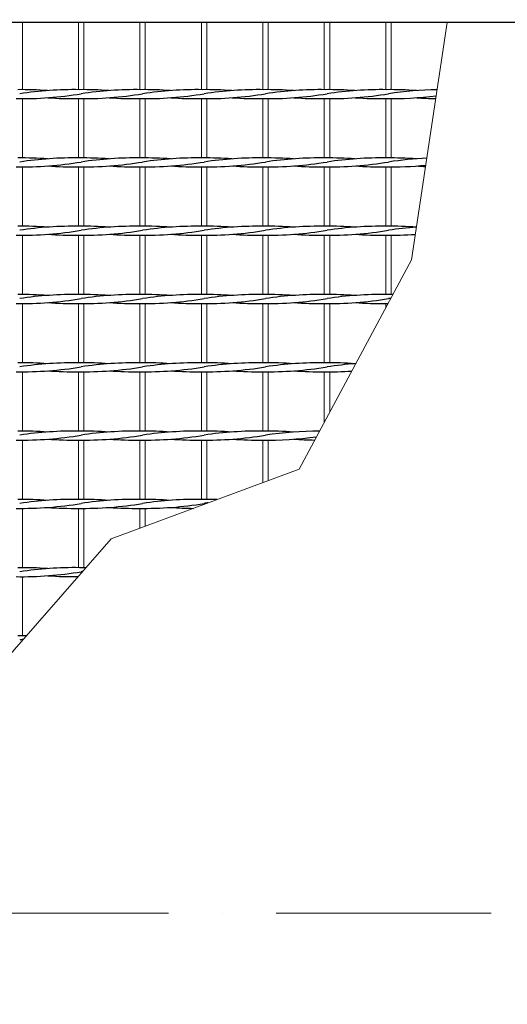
# Model space of a CAD drawing. Header units: millimetres. Extents: x -6178 to 46156, y -8419 to 8560.
# Tile 14 of 256: x -3041 to -2769, y -2056 to -1507. Entities that reach past the tile are written whole.
import ezdxf

# ---------------------------------------------------------------- set-up
doc = ezdxf.new("R2010")
doc.units = ezdxf.units.MM
doc.linetypes.add('ACAD_ISO10W100', pattern=[18, 12, -3, 0, -3])
doc.layers.add('Beschriftung', color=7, linetype='Continuous')
doc.layers.add('Stufen&Podest', color=7, linetype='Continuous', lineweight=9)
doc.styles.add('LBB3.5M1000', font='isocp.shx', dxfattribs={"height": 3.5})

msp = doc.modelspace()

# ---------------------------------------------------------------- linework, layer by layer
at = {"linetype": 'ACAD_ISO10W100', "lineweight": 18, "ltscale": 10}
msp.add_line((7127.74035, -2005.40053), (-5297.4259, -2005.40053), dxfattribs=at)
at = {"layer": 'Stufen&Podest', "lineweight": 30}
msp.add_line((-2120.61948, -1508.40053), (-4981.61948, -1508.40053), dxfattribs=at)
at = {"layer": 'Stufen&Podest'}
for p, q in [((-3039.31948, -1508.40053), (-3039.31948, -1545.93517)), ((-3008.01948, -1508.40053), (-3008.01948, -1545.9469)), ((-3005.01948, -1508.40053), (-3005.01948, -1545.93517)), ((-2905.11948, -1508.40053), (-2905.11948, -1545.9469)), ((-2902.11948, -1508.40053), (-2902.11948, -1545.93517)), ((-2870.81948, -1508.40053), (-2870.81948, -1545.9469)), ((-2867.81948, -1508.40053), (-2867.81948, -1545.93517)), ((-3039.31948, -1550.95862), (-3039.31948, -1584.03517)), ((-3008.01948, -1550.9469), (-3008.01948, -1584.0469)), ((-3005.01948, -1550.95862), (-3005.01948, -1584.03517)), ((-2905.11948, -1550.9469), (-2905.11948, -1584.0469)), ((-2902.11948, -1550.95862), (-2902.11948, -1584.03517)), ((-2870.81948, -1550.9469), (-2870.81948, -1584.0469)), ((-2867.81948, -1550.95862), (-2867.81948, -1584.03517)), ((-3039.31948, -1589.05862), (-3039.31948, -1622.13517)), ((-3008.01948, -1589.0469), (-3008.01948, -1622.1469)), ((-3005.01948, -1589.05862), (-3005.01948, -1622.13517)), ((-2905.11948, -1589.0469), (-2905.11948, -1622.1469)), ((-2902.11948, -1589.05862), (-2902.11948, -1622.13517)), ((-2870.81948, -1589.0469), (-2870.81948, -1622.1469)), ((-2867.81948, -1589.05862), (-2867.81948, -1622.13517)), ((-3039.31948, -1627.15862), (-3039.31948, -1660.23517)), ((-3008.01948, -1627.1469), (-3008.01948, -1660.2469)), ((-3005.01948, -1627.15862), (-3005.01948, -1660.23517)), ((-2905.11948, -1627.1469), (-2905.11948, -1660.2469)), ((-2902.11948, -1627.15862), (-2902.11948, -1660.23517)), ((-2870.81948, -1627.1469), (-2870.81948, -1660.2469)), ((-2867.81948, -1627.15862), (-2867.81948, -1660.23517)), ((-3039.31948, -1665.25862), (-3039.31948, -1698.33517)), ((-3008.01948, -1665.2469), (-3008.01948, -1698.3469)), ((-3005.01948, -1665.25862), (-3005.01948, -1698.33517)), ((-2905.11948, -1665.2469), (-2905.11948, -1698.3469)), ((-2902.11948, -1665.25862), (-2902.11948, -1698.33517)), ((-2870.81948, -1665.2469), (-2870.81948, -1698.3469)), ((-2867.81948, -1665.25862), (-2867.81948, -1698.33517)), ((-3039.31948, -1703.35862), (-3039.31948, -1736.43517)), ((-3008.01948, -1703.3469), (-3008.01948, -1736.4469)), ((-3005.01948, -1703.35862), (-3005.01948, -1736.43517)), ((-2905.11948, -1703.3469), (-2905.11948, -1736.4469)), ((-2902.11948, -1703.35862), (-2902.11948, -1736.43517)), ((-2870.81948, -1703.3469), (-2870.81948, -1731.50097)), ((-2867.81948, -1703.35862), (-2867.81948, -1725.91743)), ((-3039.31948, -1741.45862), (-3039.31948, -1774.53517)), ((-3008.01948, -1741.4469), (-3008.01948, -1774.5469)), ((-3005.01948, -1741.45862), (-3005.01948, -1774.53517)), ((-2905.11948, -1741.4469), (-2905.11948, -1765.16995)), ((-2902.11948, -1741.45862), (-2902.11948, -1764.05708)), ((-3039.31948, -1779.55862), (-3039.31948, -1812.63517)), ((-3008.01948, -1779.5469), (-3008.01948, -1812.6469)), ((-3005.01948, -1779.55862), (-3005.01948, -1812.63517)), ((-3039.31948, -1817.65862), (-3039.31948, -1850.73517))]:
    msp.add_line(p, q, dxfattribs=at)
at = {"layer": 'Stufen&Podest', "lineweight": 20}
for p, q in [((-2973.71948, -1508.40053), (-2973.71948, -1545.9469)), ((-2970.71948, -1508.40053), (-2970.71948, -1545.93517)), ((-2939.41948, -1508.40053), (-2939.41948, -1545.9469)), ((-2936.41948, -1508.40053), (-2936.41948, -1545.93517)), ((-2836.51948, -1508.40053), (-2836.51948, -1545.9469)), ((-2833.51948, -1508.40053), (-2833.51948, -1545.93517)), ((-2973.71948, -1550.9469), (-2973.71948, -1584.0469)), ((-2970.71948, -1550.95862), (-2970.71948, -1584.03517)), ((-2939.41948, -1550.9469), (-2939.41948, -1584.0469)), ((-2936.41948, -1550.95862), (-2936.41948, -1584.03517)), ((-2836.51948, -1550.9469), (-2836.51948, -1584.0469)), ((-2833.51948, -1550.95862), (-2833.51948, -1584.03517)), ((-2973.71948, -1589.0469), (-2973.71948, -1622.1469)), ((-2970.71948, -1589.05862), (-2970.71948, -1622.13517)), ((-2939.41948, -1589.0469), (-2939.41948, -1622.1469)), ((-2936.41948, -1589.05862), (-2936.41948, -1622.13517)), ((-2836.51948, -1589.0469), (-2836.51948, -1622.1469)), ((-2833.51948, -1589.05862), (-2833.51948, -1622.13517)), ((-2973.71948, -1627.1469), (-2973.71948, -1660.2469)), ((-2970.71948, -1627.15862), (-2970.71948, -1660.23517)), ((-2939.41948, -1627.1469), (-2939.41948, -1660.2469)), ((-2936.41948, -1627.15862), (-2936.41948, -1660.23517)), ((-2836.51948, -1627.1469), (-2836.51948, -1660.2469)), ((-2833.51948, -1627.15862), (-2833.51948, -1660.23517)), ((-2973.71948, -1665.2469), (-2973.71948, -1698.3469)), ((-2970.71948, -1665.25862), (-2970.71948, -1698.33517)), ((-2939.41948, -1665.2469), (-2939.41948, -1698.3469)), ((-2936.41948, -1665.25862), (-2936.41948, -1698.33517)), ((-2836.51948, -1665.2469), (-2836.51948, -1667.66243)), ((-2973.71948, -1703.3469), (-2973.71948, -1736.4469)), ((-2970.71948, -1703.35862), (-2970.71948, -1736.43517)), ((-2939.41948, -1703.3469), (-2939.41948, -1736.4469)), ((-2936.41948, -1703.35862), (-2936.41948, -1736.43517)), ((-2973.71948, -1741.4469), (-2973.71948, -1774.5469)), ((-2970.71948, -1741.45862), (-2970.71948, -1774.53517)), ((-2939.41948, -1741.4469), (-2939.41948, -1774.5469)), ((-2936.41948, -1741.45862), (-2936.41948, -1774.53517)), ((-2973.71948, -1779.5469), (-2973.71948, -1790.61761)), ((-2970.71948, -1779.55862), (-2970.71948, -1789.50474))]:
    msp.add_line(p, q, dxfattribs=at)
at = {"layer": 'Stufen&Podest'}
msp.add_lwpolyline([(-2802.21948, -1508.40053), (-2822.12668, -1640.87481), (-2884.87451, -1757.65994), (-2989.81488, -1796.58831), (-3057.97203, -1874.44507), (-3131.2815, -1954.81194), (-3264.29358, -2022.58916), (-3372.24263, -2056.24439), (-3466.3644, -2030.29214), (-3543.17642, -1983.79436), (-3608.08798, -1944.86599), (-3680.80562, -1902.88244), (-3759.61948, -1872.2969), (-3917.19693, -1756.65993), (-4022.70706, -1682.46139), (-4191.58185, -1605.5969), (-4325.96134, -1566.82272), (-4366.68238, -1527.16785), (-4366.68238, -1508.40053)], dxfattribs=at)
at = {"layer": 'Stufen&Podest', "lineweight": 30}
for centre, start, end in [((-3040.01848, -1345.96863), 269.2108949, 279.4114382), ((-3040.01848, -1750.92516), 85.8686289, 90.497202), ((-3010.32048, -1750.91343), 89.2108945, 98.5501996), ((-3005.71848, -1345.96863), 269.2108947, 279.4114382), ((-3005.71848, -1750.92516), 85.8686289, 90.4972018), ((-2976.02048, -1750.91343), 89.2108947, 98.5501996), ((-2971.41848, -1345.96863), 269.2108947, 279.4114382), ((-2971.41848, -1750.92516), 85.8686289, 90.497202), ((-2941.72048, -1750.91343), 89.2108947, 98.5501996), ((-2937.11848, -1345.96863), 269.2108948, 279.4114382), ((-2937.11848, -1750.92516), 85.8686289, 90.497202), ((-2907.42048, -1750.91343), 89.2108946, 98.5501996), ((-2902.81848, -1345.96863), 269.2108949, 279.4114382), ((-2902.81848, -1750.92516), 85.8686289, 90.497202), ((-2873.12048, -1750.91343), 89.2108945, 98.5501996), ((-2868.51848, -1345.96863), 269.2108947, 279.4114382), ((-2868.51848, -1750.92516), 85.8686289, 90.4972018), ((-2838.82048, -1750.91343), 89.2108947, 98.5501996), ((-2834.21848, -1750.92516), 85.8686289, 90.497202), ((-2804.52048, -1750.91343), 90.9340205, 98.5501996), ((-3010.32048, -1345.95691), 265.8686291, 270.6431517), ((-2976.02048, -1345.95691), 265.8686291, 270.6431517), ((-2941.72048, -1345.95691), 265.8686291, 270.6431517), ((-2907.42048, -1345.95691), 265.8686291, 270.6431517), ((-2873.12048, -1345.95691), 265.8686291, 270.6431517), ((-2838.82048, -1345.95691), 265.8686291, 270.6431517), ((-2834.21848, -1345.96863), 269.2108947, 277.2442929), ((-2804.52048, -1345.95691), 265.8686291, 268.8577075), ((-3040.01848, -1384.06863), 269.2108949, 279.4114382), ((-3040.01848, -1789.02516), 85.8686289, 90.497202), ((-3010.32048, -1789.01343), 89.2108945, 98.5501996), ((-3005.71848, -1384.06863), 269.2108947, 279.4114382), ((-3005.71848, -1789.02516), 85.8686289, 90.4972018), ((-2976.02048, -1789.01343), 89.2108947, 98.5501996), ((-2971.41848, -1384.06863), 269.2108947, 279.4114382), ((-2971.41848, -1789.02516), 85.8686289, 90.497202), ((-2941.72048, -1789.01343), 89.2108947, 98.5501996), ((-2937.11848, -1384.06863), 269.2108948, 279.4114382), ((-2937.11848, -1789.02516), 85.8686289, 90.497202), ((-2907.42048, -1789.01343), 89.2108946, 98.5501996), ((-2902.81848, -1384.06863), 269.2108949, 279.4114382), ((-2902.81848, -1789.02516), 85.8686289, 90.497202), ((-2873.12048, -1789.01343), 89.2108945, 98.5501996), ((-2868.51848, -1384.06863), 269.2108947, 279.4114382), ((-2868.51848, -1789.02516), 85.8686289, 90.4972018), ((-2838.82048, -1789.01343), 89.2108947, 98.5501996), ((-2834.21848, -1789.02516), 85.8686289, 90.497202), ((-2804.52048, -1789.01343), 92.5424063, 98.5501996), ((-3010.32048, -1384.05691), 265.8686291, 270.6431517), ((-2976.02048, -1384.05691), 265.8686291, 270.6431517), ((-2941.72048, -1384.05691), 265.8686291, 270.6431517), ((-2907.42048, -1384.05691), 265.8686291, 270.6431517), ((-2873.12048, -1384.05691), 265.8686291, 270.6431517), ((-2838.82048, -1384.05691), 265.8686291, 270.6431517), ((-2834.21848, -1384.06863), 269.2108947, 275.606139), ((-2804.52048, -1384.05691), 265.8686291, 267.2645817), ((-3040.01848, -1422.16863), 269.2108949, 279.4114382), ((-3040.01848, -1827.12516), 85.8686289, 90.497202), ((-3010.32048, -1827.11343), 89.2108945, 98.5501996), ((-3005.71848, -1422.16863), 269.2108947, 279.4114382), ((-3005.71848, -1827.12516), 85.8686289, 90.4972018), ((-2976.02048, -1827.11343), 89.2108947, 98.5501996), ((-2971.41848, -1422.16863), 269.2108947, 279.4114382), ((-2971.41848, -1827.12516), 85.8686289, 90.497202), ((-2941.72048, -1827.11343), 89.2108947, 98.5501996), ((-2937.11848, -1422.16863), 269.2108948, 279.4114382), ((-2937.11848, -1827.12516), 85.8686289, 90.497202), ((-2907.42048, -1827.11343), 89.2108946, 98.5501996), ((-2902.81848, -1422.16863), 269.2108949, 279.4114382), ((-2902.81848, -1827.12516), 85.8686289, 90.497202), ((-2873.12048, -1827.11343), 89.2108945, 98.5501996), ((-2868.51848, -1422.16863), 269.2108947, 279.4114382), ((-2868.51848, -1827.12516), 85.8686289, 90.4972018), ((-2838.82048, -1827.11343), 89.2108947, 98.5501996), ((-2834.21848, -1827.12516), 85.8686289, 90.497202), ((-2804.52048, -1827.11343), 94.1596928, 98.5501996), ((-3010.32048, -1422.15691), 265.8686291, 270.6431517), ((-2976.02048, -1422.15691), 265.8686291, 270.6431517), ((-2941.72048, -1422.15691), 265.8686291, 270.6431517), ((-2907.42048, -1422.15691), 265.8686291, 270.6431517), ((-2873.12048, -1422.15691), 265.8686291, 270.6431517), ((-2838.82048, -1422.15691), 265.8686291, 270.6431517), ((-2834.21848, -1422.16863), 269.2108947, 273.9797148), ((-3040.01848, -1460.26863), 269.2108949, 279.4114382), ((-3040.01848, -1865.22516), 85.8686289, 90.497202), ((-3010.32048, -1865.21343), 89.2108945, 98.5501996), ((-3005.71848, -1460.26863), 269.2108947, 279.4114382), ((-3005.71848, -1865.22516), 85.8686289, 90.4972018), ((-2976.02048, -1865.21343), 89.2108947, 98.5501996), ((-2971.41848, -1460.26863), 269.2108947, 279.4114382), ((-2971.41848, -1865.22516), 85.8686289, 90.497202), ((-2941.72048, -1865.21343), 89.2108947, 98.5501996), ((-2937.11848, -1460.26863), 269.2108948, 279.4114382), ((-2937.11848, -1865.22516), 85.8686289, 90.497202), ((-2907.42048, -1865.21343), 89.2108946, 98.5501996), ((-2902.81848, -1460.26863), 269.2108949, 279.4114382), ((-2902.81848, -1865.22516), 85.8686289, 90.497202), ((-2873.12048, -1865.21343), 89.2108945, 98.5501996), ((-2868.51848, -1460.26863), 269.2108947, 279.4114382), ((-2868.51848, -1865.22516), 85.8686289, 90.4972018), ((-2838.82048, -1865.21343), 89.2108947, 98.5501996), ((-2834.21848, -1865.22516), 89.5286044, 90.497202), ((-2804.52048, -1865.21343), 98.1662831, 98.5501996), ((-3010.32048, -1460.25691), 265.8686291, 270.6431517), ((-2976.02048, -1460.25691), 265.8686291, 270.6431517), ((-2941.72048, -1460.25691), 265.8686291, 270.6431517), ((-2907.42048, -1460.25691), 265.8686291, 270.6431517), ((-2873.12048, -1460.25691), 265.8686291, 270.6431517), ((-2838.82048, -1460.25691), 265.8686291, 270.6431517), ((-2834.21848, -1460.26863), 269.2108947, 269.7180478), ((-3040.01848, -1498.36863), 269.2108949, 279.4114382), ((-3040.01848, -1903.32516), 85.8686289, 90.497202), ((-3010.32048, -1903.31343), 89.2108945, 98.5501996), ((-3010.32048, -1498.35691), 265.8686291, 270.6431517), ((-3005.71848, -1498.36863), 269.2108947, 279.4114382), ((-3005.71848, -1903.32516), 85.8686289, 90.4972018), ((-2976.02048, -1903.31343), 89.2108947, 98.5501996), ((-2976.02048, -1498.35691), 265.8686291, 270.6431517), ((-2971.41848, -1498.36863), 269.2108947, 279.4114382), ((-2971.41848, -1903.32516), 85.8686289, 90.497202), ((-2941.72048, -1903.31343), 89.2108947, 98.5501996), ((-2941.72048, -1498.35691), 265.8686291, 270.6431517), ((-2937.11848, -1498.36863), 269.2108948, 279.4114382), ((-2937.11848, -1903.32516), 85.8686289, 90.497202), ((-2907.42048, -1903.31343), 89.2108946, 98.5501996), ((-2907.42048, -1498.35691), 265.8686291, 270.6431517), ((-2902.81848, -1498.36863), 269.2108949, 279.4114382), ((-2902.81848, -1903.32516), 85.8686289, 90.497202), ((-2873.12048, -1903.31343), 89.2108945, 98.5501996), ((-2873.12048, -1498.35691), 265.8686291, 270.6431517), ((-2868.51848, -1498.36863), 269.2108947, 273.6478043), ((-2868.51848, -1903.32516), 85.8686289, 90.4972018), ((-2838.82048, -1903.31343), 94.0410994, 98.5501996), ((-3040.01848, -1536.46863), 269.2108949, 279.4114382), ((-3040.01848, -1941.42516), 85.8686289, 90.497202), ((-3010.32048, -1941.41343), 89.2108945, 98.5501996), ((-3010.32048, -1536.45691), 265.8686291, 270.6431517), ((-3005.71848, -1536.46863), 269.2108947, 279.4114382), ((-3005.71848, -1941.42516), 85.8686289, 90.4972018), ((-2976.02048, -1941.41343), 89.2108947, 98.5501996), ((-2976.02048, -1536.45691), 265.8686291, 270.6431517), ((-2971.41848, -1536.46863), 269.2108947, 279.4114382), ((-2971.41848, -1941.42516), 85.8686289, 90.497202), ((-2941.72048, -1941.41343), 89.2108947, 98.5501996), ((-2941.72048, -1536.45691), 265.8686291, 270.6431517), ((-2937.11848, -1536.46863), 269.2108948, 279.4114382), ((-2937.11848, -1941.42516), 85.8686289, 90.497202), ((-2907.42048, -1941.41343), 89.2108946, 98.5501996), ((-2907.42048, -1536.45691), 265.8686291, 270.6431517), ((-2902.81848, -1536.46863), 269.2108949, 277.753338), ((-2902.81848, -1941.42516), 85.8686289, 90.497202), ((-2873.12048, -1941.41343), 90.0959606, 98.5501996), ((-2873.12048, -1536.45691), 265.8686291, 269.1526627), ((-3040.01848, -1574.56863), 269.2108949, 279.4114382), ((-3040.01848, -1979.52516), 85.8686289, 90.497202), ((-3010.32048, -1979.51343), 89.2108945, 98.5501996), ((-3010.32048, -1574.55691), 265.8686291, 270.6431517), ((-3005.71848, -1574.56863), 269.2108947, 279.4114382), ((-3005.71848, -1979.52516), 85.8686289, 90.4972018), ((-2976.02048, -1979.51343), 89.2108947, 98.5501996), ((-2976.02048, -1574.55691), 265.8686291, 270.6431517), ((-2971.41848, -1574.56863), 269.2108947, 279.4114382), ((-2971.41848, -1979.52516), 85.8686289, 90.497202), ((-2941.72048, -1979.51343), 89.2108947, 98.5501996), ((-2941.72048, -1574.55691), 265.8686291, 269.4049924), ((-2937.11848, -1979.52516), 88.1885279, 90.497202), ((-2907.42048, -1979.51343), 97.8909157, 98.5501996), ((-3040.01848, -2017.62516), 85.8686289, 90.497202), ((-3010.32048, -2017.61343), 89.2108945, 98.5501996), ((-3005.71848, -2017.62516), 89.483013, 90.4972018), ((-3040.01848, -1612.66863), 269.2108949, 279.4114382), ((-3010.32048, -1612.65691), 265.8686291, 270.5810241), ((-3005.71848, -1612.66863), 269.2108947, 269.2930898), ((-2976.02048, -2017.61343), 98.3384437, 98.5501996), ((-3040.01848, -2055.72516), 89.2210104, 90.497202), ((-3010.32048, -2055.71343), 98.0326316, 98.5501996)]:
    msp.add_arc(centre, 204.99118, start, end, dxfattribs=at)

# ---------------------------------------------------------------- texts
at = {"layer": 'Beschriftung', "insert": (-3283.55913, -240.89052), "char_height": 200, "width": 1845.4785758, "attachment_point": 1, "style": 'LBB3.5M1000'}
msp.add_mtext('\\pi244.57;{\\fArial|b0|i0|c0|p34;TOP VIEW\\P\\pi15.509;\\fArial|b0|i1|c0|p34;DRAUFSICHT\\P\\pi106.2;\\fArial|b0|i0|c0|p34;\\H0.5x;SCALE / MASSSTAB 1:20}', dxfattribs=at)

doc.saveas('drawing.dxf')
